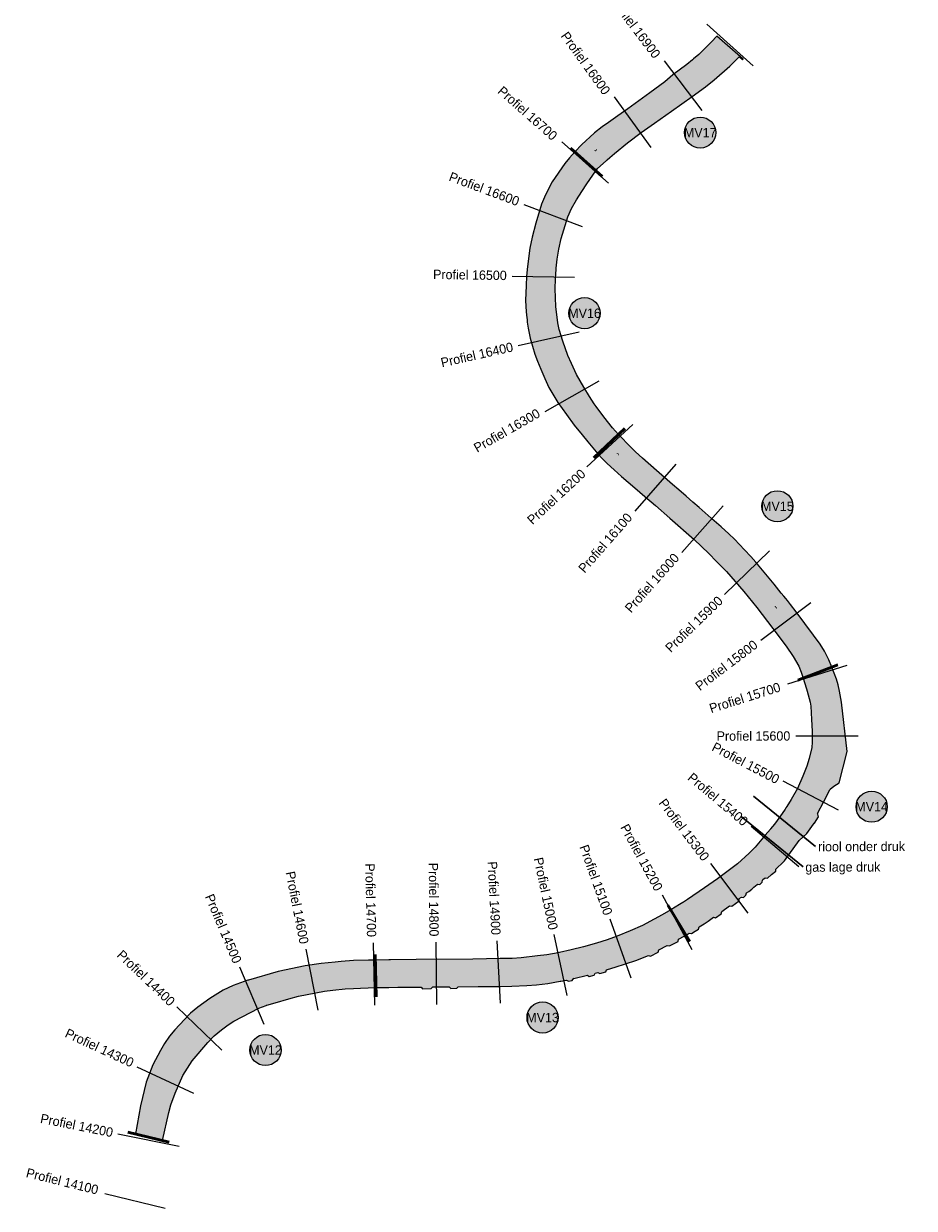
# Model space of a CAD drawing. Header units: millimetres. Extents: x 149283 to 154583, y 463980 to 478289.
# Tile 9 of 10: x 149722 to 151151, y 473463 to 475363. Entities that reach past the tile are written whole.
import ezdxf
from ezdxf.enums import TextEntityAlignment as Align

# ---------------------------------------------------------------- set-up
doc = ezdxf.new("R2010")
doc.units = ezdxf.units.MM
for name, color, linetype in [('Bbk land industrie', 30, 'Continuous'), ('Bbk land niet toepasbaar', 10, 'Continuous'), ('Bbk land vrij toepasbaar', 130, 'Continuous'), ('Bbk verspr. aangrenzend perceel', 80, 'Continuous'), ('Bbk verspr. vrij verspreidbaar', 130, 'Continuous'), ('Bbk water A', 80, 'Continuous'), ('Bbk water B', 30, 'Continuous'), ('Bbk water vrij', 130, 'Continuous'), ('Tijhuis-dwarsprofiel', 7, 'Continuous'), ('Tijhuis-dwarsprofielnummer', 7, 'Continuous'), ('Tijhuis-vaknummer', 10, 'Continuous'), ('Tijhuis-watervak', 150, 'Continuous')]:
    doc.layers.add(name, color=color, linetype=linetype)
doc.layers.add('Tijhuis-klic', color=190, linetype='Continuous', lineweight=30)
doc.layers.add('Tijhuis-watervakgrens', color=152, linetype='Continuous', lineweight=50)
doc.styles.add('ISO', font='GOTHIC.TTF')
doc.styles.get("Standard").update_dxf_attribs({"font": 'GOTHIC.TTF'})

# ---------------------------------------------------------------- blocks, each defined once
blk = doc.blocks.new('vaknummer')
h = blk.add_hatch(color=255)
h.dxf.hatch_style = 1
edge = h.paths.add_edge_path()
edge.add_arc((0, 0), 12.5, 0, 360)
blk.add_circle((0, 0), 12.5)
blk.add_attdef('NR', text='', height=7.5).set_placement((0, 0), align=Align.MIDDLE_CENTER)

msp = doc.modelspace()

# ---------------------------------------------------------------- hatches: boundary and pattern name
at = {"layer": 'Bbk land industrie'}
h = msp.add_hatch(color=256, dxfattribs=at)
h.dxf.hatch_style = 1
h.paths.add_polyline_path([(151043.2, 474195.4), (151034, 474274.6), (151033, 474280.5), (151030.6, 474292.4), (151028.4, 474302.4), (151026, 474311.2), (151018.6, 474330.7), (150972.5, 474313.1), (150977.4, 474297.7), (150977.8, 474296.1), (150978.8, 474292.4), (150983.6, 474274.3), (150984.5, 474268.3), (150986, 474246.7), (150987.1, 474227.9), (150987.1, 474210.3), (150986.2, 474201.6), (150981.9, 474183.9), (150978.5, 474171.8), (150971.9, 474155.6), (150963.4, 474135.8), (150953.4, 474118.5), (150946.2, 474107.2), (150944.6, 474104.8), (150943.5, 474103.1), (150935.3, 474090.8), (150926.4, 474078.6), (150920, 474071.1), (150919.8, 474070.9), (150911.5, 474061), (150895.5, 474042), (150885.7, 474032.4), (150867, 474015.3), (150835, 473991), (150814.4, 473976.4), (150787, 473957.9), (150780.6, 473953.8), (150779.7, 473953.2), (150774.1, 473949.7), (150760.2, 473941.2), (150784.6, 473901), (150789.7, 473904.2), (150793.1, 473903.3), (150799.1, 473907), (150804.7, 473910.4), (150805.5, 473913.9), (150813.7, 473919), (150820, 473923.4), (150828.6, 473929.4), (150831.7, 473928.4), (150841.2, 473935.2), (150841.9, 473938.7), (150854.5, 473947.6), (150857.9, 473947.2), (150869.6, 473955.8), (150870, 473959.3), (150873.3, 473961.8), (150876.8, 473961.4), (150880.7, 473964.8), (150881.4, 473968.4), (150885.3, 473971), (150889.9, 473974.6), (150893.2, 473977.7), (150898.8, 473982.2), (150899.3, 473982.6), (150902.7, 473982.1), (150906.9, 473985.6), (150907.3, 473989.2), (150908, 473989.8), (150911.5, 473992.8), (150915, 473992.3), (150921.9, 473997.9), (150928.7, 474003.5), (150928.8, 474006.8), (150929.3, 474007.4), (150940.5, 474017.6), (150942.3, 474020), (150966, 474052.6), (150978.6, 474063.6), (150989.2, 474078.7), (150990.3, 474080.4), (150990.1, 474080.5), (150990.4, 474080.5), (150996.8, 474090.8), (150996.4, 474092.6), (150995.8, 474095), (150995.6, 474095.7), (151005.4, 474115.2), (151015, 474133.6), (151015.8, 474135.2), (151021.7, 474140), (151030.3, 474144.9)])
at = {"layer": 'Bbk land niet toepasbaar'}
h = msp.add_hatch(color=256, dxfattribs=at)
h.dxf.hatch_style = 1
edge = h.paths.add_edge_path()
edge.add_line((150163.2, 473802.7), (150176.8, 473805.5))
edge.add_line((150176.8, 473805.5), (150204.9, 473810.7))
edge.add_line((150204.9, 473810.7), (150218.2, 473812.6))
edge.add_line((150218.2, 473812.6), (150237.8, 473814.5))
edge.add_line((150237.8, 473814.5), (150251, 473815.2))
edge.add_line((150251, 473815.2), (150262.6, 473815.8))
edge.add_line((150262.6, 473815.8), (150287.2, 473816.6))
edge.add_line((150287.2, 473816.6), (150286.1, 473860.8))
edge.add_line((150286.1, 473860.8), (150275.2, 473860.7))
edge.add_line((150275.2, 473860.7), (150251.3, 473859.9))
edge.add_line((150251.3, 473859.9), (150231.4, 473858.6))
edge.add_line((150231.4, 473858.6), (150221.9, 473857.2))
edge.add_line((150221.9, 473857.2), (150199.6, 473855.1))
edge.add_line((150199.6, 473855.1), (150173.5, 473851.4))
edge.add_line((150173.5, 473851.4), (150130.1, 473842.6))
edge.add_line((150130.1, 473842.6), (150082.6, 473828.8))
edge.add_line((150082.6, 473828.8), (150081.9, 473828.6))
edge.add_line((150081.9, 473828.6), (150058, 473819.8))
edge.add_line((150058, 473819.8), (150042.3, 473812.3))
edge.add_line((150042.3, 473812.3), (150020.7, 473799.3))
edge.add_line((150020.7, 473799.3), (150001.6, 473785.3))
edge.add_line((150001.6, 473785.3), (149990, 473775.5))
edge.add_line((149990, 473775.5), (149980, 473765.5))
edge.add_line((149980, 473765.5), (149964.7, 473749))
edge.add_line((149964.7, 473749), (149956.1, 473738.7))
edge.add_line((149956.1, 473738.7), (149948, 473727.1))
edge.add_line((149948, 473727.1), (149941.5, 473715.7))
edge.add_line((149941.5, 473715.7), (149929.2, 473693))
edge.add_line((149929.2, 473693), (149918.5, 473664.9))
edge.add_line((149918.5, 473664.9), (149909.5, 473627.1))
edge.add_line((149909.5, 473627.1), (149901.4, 473581.8))
edge.add_line((149901.4, 473581.8), (149945.1, 473571.4))
edge.add_line((149945.1, 473571.4), (149954.8, 473616.2))
edge.add_line((149954.8, 473616.2), (149958.1, 473628.7))
edge.add_line((149958.1, 473628.7), (149964.9, 473647.3))
edge.add_line((149964.9, 473647.3), (149977.4, 473675.4))
edge.add_line((149977.4, 473675.4), (149992.6, 473699))
edge.add_line((149992.6, 473699), (150017.4, 473728.7))
edge.add_line((150017.4, 473728.7), (150027.7, 473739.2))
edge.add_line((150027.7, 473739.2), (150039.4, 473749.1))
edge.add_line((150039.4, 473749.1), (150049.9, 473756.7))
edge.add_line((150049.9, 473756.7), (150059.2, 473762.7))
edge.add_line((150059.2, 473762.7), (150099.5, 473783.5))
edge.add_line((150099.5, 473783.5), (150111.3, 473787.9))
edge.add_arc((150111.7, 473788), 0.45, 17.6925, 200.3988, ccw=False)
edge.add_line((150112.2, 473788.2), (150125.4, 473792.4))
edge.add_line((150125.4, 473792.4), (150147.6, 473798.8))
edge.add_line((150147.6, 473798.8), (150163.2, 473802.7))
at = {"layer": 'Bbk land vrij toepasbaar'}
h = msp.add_hatch(color=256, dxfattribs=at)
h.dxf.hatch_style = 1
h.paths.add_polyline_path([(150829.8, 475272.7), (150854.7, 475294.7), (150868.7, 475308.7), (150869.6, 475309.6), (150875, 475305.1), (150876.3, 475305.8), (150834, 475342.9), (150825.6, 475333.7), (150814.6, 475322.8), (150805.1, 475313.6), (150796.5, 475306.2), (150795.2, 475305), (150786.1, 475297.5), (150763.6, 475280.8), (150750.7, 475269.8), (150726.6, 475252), (150720.7, 475247.7), (150691, 475226.4), (150675, 475214.9), (150660, 475204.2), (150649.9, 475197.2), (150638, 475187.8), (150637.3, 475187.2), (150617.5, 475169.1), (150606.3, 475157.1), (150640, 475126.6), (150642.7, 475130.6), (150656.3, 475143), (150658, 475144.4), (150662.2, 475148), (150670.1, 475154.6), (150690.5, 475171.5), (150712.4, 475188.2), (150733.9, 475203.5), (150761.5, 475222.7), (150794.2, 475246), (150815.6, 475261.7)])
h = msp.add_hatch(color=256, dxfattribs=at)
h.dxf.hatch_style = 1
h.paths.add_polyline_path([(150574.7, 474937.7), (150575, 474953.4), (150575.1, 474955.2), (150575.5, 474959.7), (150576.3, 474970.7), (150577.8, 474985.2), (150580.3, 475001.4), (150584.3, 475018.2), (150594.8, 475053.1), (150601, 475066.3), (150609, 475080.3), (150617.4, 475093.8), (150625.4, 475106), (150640, 475126.6), (150606.3, 475157.1), (150597.6, 475147.8), (150590.4, 475138.4), (150570.1, 475108.9), (150559, 475088.5), (150552.8, 475073.5), (150543.9, 475042.6), (150537.6, 475020.5), (150534.2, 475002.8), (150530.1, 474973.5), (150528.9, 474957.9), (150527.9, 474942.8), (150527.2, 474918.7), (150528.3, 474900.6), (150529.3, 474890.9), (150529.6, 474888.1), (150529.7, 474887.2), (150530, 474884.2), (150531.1, 474874.3), (150534.6, 474858.6), (150542, 474832.9), (150546.3, 474821.7), (150551.6, 474808.9), (150558.2, 474793.5), (150564.5, 474779.4), (150570.8, 474768.5), (150579.2, 474755.3), (150592.9, 474735.7), (150605.4, 474718.7), (150618.1, 474703.2), (150627.2, 474691.9), (150643.3, 474672.7), (150676.3, 474704), (150666.7, 474714.7), (150652.6, 474732.1), (150640.4, 474748.6), (150637.4, 474753.1), (150629.6, 474764.8), (150620.5, 474779.6), (150609, 474800.2), (150600.8, 474817.5), (150595, 474830.8), (150586.8, 474853.4), (150581.3, 474872.3), (150579.1, 474883.2), (150577.1, 474896.1), (150575.8, 474908.5), (150575, 474923.7)])
h = msp.add_hatch(color=256, dxfattribs=at)
h.dxf.hatch_style = 1
h.paths.add_polyline_path([(150773.2, 474615.2), (150762.7, 474623.7), (150737.4, 474646.3), (150714.7, 474666), (150703.3, 474676.3), (150694.5, 474684.9), (150677.8, 474702.3), (150676.3, 474704), (150643.3, 474672.7), (150650.1, 474665.3), (150658, 474657.5), (150669.4, 474647.2), (150681.3, 474636.6), (150702.6, 474618.1), (150718.7, 474604.2), (150735.4, 474589.8), (150758.5, 474569.8), (150797.4, 474535.2), (150821.2, 474512.9), (150833.5, 474500.3), (150835.6, 474498.1), (150849.4, 474483.9), (150877.3, 474452.2), (150898, 474426.2), (150923.7, 474392.7), (150945.3, 474364.2), (150956.6, 474347.8), (150965.3, 474332), (150969.2, 474322.5), (150972.5, 474313.1), (151018.6, 474330.7), (151013.6, 474342.5), (151006.5, 474356.4), (150999.6, 474367.4), (150989.1, 474382.2), (150961, 474419.5), (150952.2, 474430.9), (150947.1, 474437.5), (150944.4, 474440.7), (150941.4, 474444.5), (150937.3, 474449.6), (150925.8, 474463.8), (150904.6, 474489.6), (150896.5, 474499.3), (150888.7, 474508), (150878.5, 474519.1), (150862.1, 474536.1), (150853.4, 474544.5), (150841.2, 474555.5), (150826.2, 474568.8), (150824.9, 474569.9), (150805.4, 474586.9), (150795.7, 474595.4), (150784.6, 474605)])
h = msp.add_hatch(color=256, dxfattribs=at)
h.dxf.hatch_style = 1
h.paths.add_polyline_path([(150655.7, 473842), (150657.2, 473845.1), (150672.3, 473850), (150685.7, 473854.2), (150705.8, 473860.8), (150717.4, 473865.3), (150724.4, 473868.2), (150727.7, 473867.2), (150739.8, 473873.7), (150740.8, 473877), (150754.4, 473884.3), (150758, 473883.5), (150771.7, 473890.8), (150772.6, 473894.5), (150772.7, 473894.3), (150781.4, 473899), (150783.1, 473900), (150784.6, 473901), (150760.2, 473941.2), (150746.2, 473933.1), (150733.5, 473926.2), (150714.6, 473916.4), (150695.2, 473907.6), (150673.9, 473899.3), (150658.2, 473893.5), (150640.8, 473887.9), (150619.9, 473881.9), (150600.5, 473877), (150581.5, 473872.9), (150579.6, 473872.6), (150561.2, 473869.3), (150546.5, 473867.4), (150519.9, 473864.5), (150505.6, 473863.5), (150500.1, 473863.4), (150486.6, 473863.1), (150442.6, 473862.3), (150351.9, 473861.5), (150310.7, 473861.1), (150307.7, 473861), (150286.1, 473860.8), (150287.2, 473816.6), (150307.7, 473816.9), (150322.1, 473817.2), (150359.6, 473817.2), (150362.1, 473814.8), (150375.8, 473815.1), (150378.2, 473817.6), (150404.6, 473817.7), (150407.3, 473815.3), (150416.8, 473815.5), (150419.3, 473818), (150451.1, 473818.2), (150487.1, 473818.5), (150505.1, 473818.8), (150529.1, 473820.2), (150544.8, 473821.1), (150562.7, 473823.3), (150582.8, 473827), (150583.9, 473827.2), (150592.7, 473828.7), (150592.8, 473828.7), (150596.2, 473827), (150602, 473828.2), (150604.4, 473831.6), (150604.5, 473831.3), (150626.6, 473836.4), (150629.4, 473834.7), (150637, 473836.8), (150638.9, 473839.9), (150643, 473840.9), (150646.1, 473839.5)])
at = {"layer": 'Bbk verspr. aangrenzend perceel'}
h = msp.add_hatch(color=256, dxfattribs=at)
h.dxf.hatch_style = 1
h.paths.add_polyline_path([(151043.2, 474195.4), (151034, 474274.6), (151033, 474280.5), (151030.6, 474292.4), (151028.4, 474302.4), (151026, 474311.2), (151018.6, 474330.7), (150972.5, 474313.1), (150977.4, 474297.7), (150977.8, 474296.1), (150978.8, 474292.4), (150983.6, 474274.3), (150984.5, 474268.3), (150986, 474246.7), (150987.1, 474227.9), (150987.1, 474210.3), (150986.2, 474201.6), (150981.9, 474183.9), (150978.5, 474171.8), (150971.9, 474155.6), (150963.4, 474135.8), (150953.4, 474118.5), (150946.2, 474107.2), (150944.6, 474104.8), (150943.5, 474103.1), (150935.3, 474090.8), (150926.4, 474078.6), (150920, 474071.1), (150919.8, 474070.9), (150911.5, 474061), (150895.5, 474042), (150885.7, 474032.4), (150867, 474015.3), (150835, 473991), (150814.4, 473976.4), (150787, 473957.9), (150780.6, 473953.8), (150779.7, 473953.2), (150774.1, 473949.7), (150760.2, 473941.2), (150784.6, 473901), (150789.7, 473904.2), (150793.1, 473903.3), (150799.1, 473907), (150804.7, 473910.4), (150805.5, 473913.9), (150813.7, 473919), (150820, 473923.4), (150828.6, 473929.4), (150831.7, 473928.4), (150841.2, 473935.2), (150841.9, 473938.7), (150854.5, 473947.6), (150857.9, 473947.2), (150869.6, 473955.8), (150870, 473959.3), (150873.3, 473961.8), (150876.8, 473961.4), (150880.7, 473964.8), (150881.4, 473968.4), (150885.3, 473971), (150889.9, 473974.6), (150893.2, 473977.7), (150898.8, 473982.2), (150899.3, 473982.6), (150902.7, 473982.1), (150906.9, 473985.6), (150907.3, 473989.2), (150908, 473989.8), (150911.5, 473992.8), (150915, 473992.3), (150921.9, 473997.9), (150928.7, 474003.5), (150928.8, 474006.8), (150929.3, 474007.4), (150940.5, 474017.6), (150942.3, 474020), (150966, 474052.6), (150978.6, 474063.6), (150989.2, 474078.7), (150990.3, 474080.4), (150990.1, 474080.5), (150990.4, 474080.5), (150996.8, 474090.8), (150996.4, 474092.6), (150995.8, 474095), (150995.6, 474095.7), (151005.4, 474115.2), (151015, 474133.6), (151015.8, 474135.2), (151021.7, 474140), (151030.3, 474144.9)])
at = {"layer": 'Bbk verspr. vrij verspreidbaar'}
h = msp.add_hatch(color=256, dxfattribs=at)
h.dxf.hatch_style = 1
h.paths.add_polyline_path([(150829.8, 475272.7), (150854.7, 475294.7), (150868.7, 475308.7), (150869.6, 475309.6), (150875, 475305.1), (150876.3, 475305.8), (150834, 475342.9), (150825.6, 475333.7), (150814.6, 475322.8), (150805.1, 475313.6), (150796.5, 475306.2), (150795.2, 475305), (150786.1, 475297.5), (150763.6, 475280.8), (150750.7, 475269.8), (150726.6, 475252), (150720.7, 475247.7), (150691, 475226.4), (150675, 475214.9), (150660, 475204.2), (150649.9, 475197.2), (150638, 475187.8), (150637.3, 475187.2), (150617.5, 475169.1), (150606.3, 475157.1), (150640, 475126.6), (150642.7, 475130.6), (150656.3, 475143), (150658, 475144.4), (150662.2, 475148), (150670.1, 475154.6), (150690.5, 475171.5), (150712.4, 475188.2), (150733.9, 475203.5), (150761.5, 475222.7), (150794.2, 475246), (150815.6, 475261.7)])
h = msp.add_hatch(color=256, dxfattribs=at)
h.dxf.hatch_style = 1
h.paths.add_polyline_path([(150574.7, 474937.7), (150575, 474953.4), (150575.1, 474955.2), (150575.5, 474959.7), (150576.3, 474970.7), (150577.8, 474985.2), (150580.3, 475001.4), (150584.3, 475018.2), (150594.8, 475053.1), (150601, 475066.3), (150609, 475080.3), (150617.4, 475093.8), (150625.4, 475106), (150640, 475126.6), (150606.3, 475157.1), (150597.6, 475147.8), (150590.4, 475138.4), (150570.1, 475108.9), (150559, 475088.5), (150552.8, 475073.5), (150543.9, 475042.6), (150537.6, 475020.5), (150534.2, 475002.8), (150530.1, 474973.5), (150528.9, 474957.9), (150527.9, 474942.8), (150527.2, 474918.7), (150528.3, 474900.6), (150529.3, 474890.9), (150529.6, 474888.1), (150529.7, 474887.2), (150530, 474884.2), (150531.1, 474874.3), (150534.6, 474858.6), (150542, 474832.9), (150546.3, 474821.7), (150551.6, 474808.9), (150558.2, 474793.5), (150564.5, 474779.4), (150570.8, 474768.5), (150579.2, 474755.3), (150592.9, 474735.7), (150605.4, 474718.7), (150618.1, 474703.2), (150627.2, 474691.9), (150643.3, 474672.7), (150676.3, 474704), (150666.7, 474714.7), (150652.6, 474732.1), (150640.4, 474748.6), (150637.4, 474753.1), (150629.6, 474764.8), (150620.5, 474779.6), (150609, 474800.2), (150600.8, 474817.5), (150595, 474830.8), (150586.8, 474853.4), (150581.3, 474872.3), (150579.1, 474883.2), (150577.1, 474896.1), (150575.8, 474908.5), (150575, 474923.7)])
h = msp.add_hatch(color=256, dxfattribs=at)
h.dxf.hatch_style = 1
h.paths.add_polyline_path([(150773.2, 474615.2), (150762.7, 474623.7), (150737.4, 474646.3), (150714.7, 474666), (150703.3, 474676.3), (150694.5, 474684.9), (150677.8, 474702.3), (150676.3, 474704), (150643.3, 474672.7), (150650.1, 474665.3), (150658, 474657.5), (150669.4, 474647.2), (150681.3, 474636.6), (150702.6, 474618.1), (150718.7, 474604.2), (150735.4, 474589.8), (150758.5, 474569.8), (150797.4, 474535.2), (150821.2, 474512.9), (150833.5, 474500.3), (150835.6, 474498.1), (150849.4, 474483.9), (150877.3, 474452.2), (150898, 474426.2), (150923.7, 474392.7), (150945.3, 474364.2), (150956.6, 474347.8), (150965.3, 474332), (150969.2, 474322.5), (150972.5, 474313.1), (151018.6, 474330.7), (151013.6, 474342.5), (151006.5, 474356.4), (150999.6, 474367.4), (150989.1, 474382.2), (150961, 474419.5), (150952.2, 474430.9), (150947.1, 474437.5), (150944.4, 474440.7), (150941.4, 474444.5), (150937.3, 474449.6), (150925.8, 474463.8), (150904.6, 474489.6), (150896.5, 474499.3), (150888.7, 474508), (150878.5, 474519.1), (150862.1, 474536.1), (150853.4, 474544.5), (150841.2, 474555.5), (150826.2, 474568.8), (150824.9, 474569.9), (150805.4, 474586.9), (150795.7, 474595.4), (150784.6, 474605)])
h = msp.add_hatch(color=256, dxfattribs=at)
h.dxf.hatch_style = 1
h.paths.add_polyline_path([(150655.7, 473842), (150657.2, 473845.1), (150672.3, 473850), (150685.7, 473854.2), (150705.8, 473860.8), (150717.4, 473865.3), (150724.4, 473868.2), (150727.7, 473867.2), (150739.8, 473873.7), (150740.8, 473877), (150754.4, 473884.3), (150758, 473883.5), (150771.7, 473890.8), (150772.6, 473894.5), (150772.7, 473894.3), (150781.4, 473899), (150783.1, 473900), (150784.6, 473901), (150760.2, 473941.2), (150746.2, 473933.1), (150733.5, 473926.2), (150714.6, 473916.4), (150695.2, 473907.6), (150673.9, 473899.3), (150658.2, 473893.5), (150640.8, 473887.9), (150619.9, 473881.9), (150600.5, 473877), (150581.5, 473872.9), (150579.6, 473872.6), (150561.2, 473869.3), (150546.5, 473867.4), (150519.9, 473864.5), (150505.6, 473863.5), (150500.1, 473863.4), (150486.6, 473863.1), (150442.6, 473862.3), (150351.9, 473861.5), (150310.7, 473861.1), (150307.7, 473861), (150286.1, 473860.8), (150287.2, 473816.6), (150307.7, 473816.9), (150322.1, 473817.2), (150359.6, 473817.2), (150362.1, 473814.8), (150375.8, 473815.1), (150378.2, 473817.6), (150404.6, 473817.7), (150407.3, 473815.3), (150416.8, 473815.5), (150419.3, 473818), (150451.1, 473818.2), (150487.1, 473818.5), (150505.1, 473818.8), (150529.1, 473820.2), (150544.8, 473821.1), (150562.7, 473823.3), (150582.8, 473827), (150583.9, 473827.2), (150592.7, 473828.7), (150592.8, 473828.7), (150596.2, 473827), (150602, 473828.2), (150604.4, 473831.6), (150604.5, 473831.3), (150626.6, 473836.4), (150629.4, 473834.7), (150637, 473836.8), (150638.9, 473839.9), (150643, 473840.9), (150646.1, 473839.5)])
h = msp.add_hatch(color=256, dxfattribs=at)
h.dxf.hatch_style = 1
edge = h.paths.add_edge_path()
edge.add_line((150163.2, 473802.7), (150176.8, 473805.5))
edge.add_line((150176.8, 473805.5), (150204.9, 473810.7))
edge.add_line((150204.9, 473810.7), (150218.2, 473812.6))
edge.add_line((150218.2, 473812.6), (150237.8, 473814.5))
edge.add_line((150237.8, 473814.5), (150251, 473815.2))
edge.add_line((150251, 473815.2), (150262.6, 473815.8))
edge.add_line((150262.6, 473815.8), (150287.2, 473816.6))
edge.add_line((150287.2, 473816.6), (150286.1, 473860.8))
edge.add_line((150286.1, 473860.8), (150275.2, 473860.7))
edge.add_line((150275.2, 473860.7), (150251.3, 473859.9))
edge.add_line((150251.3, 473859.9), (150231.4, 473858.6))
edge.add_line((150231.4, 473858.6), (150221.9, 473857.2))
edge.add_line((150221.9, 473857.2), (150199.6, 473855.1))
edge.add_line((150199.6, 473855.1), (150173.5, 473851.4))
edge.add_line((150173.5, 473851.4), (150130.1, 473842.6))
edge.add_line((150130.1, 473842.6), (150082.6, 473828.8))
edge.add_line((150082.6, 473828.8), (150081.9, 473828.6))
edge.add_line((150081.9, 473828.6), (150058, 473819.8))
edge.add_line((150058, 473819.8), (150042.3, 473812.3))
edge.add_line((150042.3, 473812.3), (150020.7, 473799.3))
edge.add_line((150020.7, 473799.3), (150001.6, 473785.3))
edge.add_line((150001.6, 473785.3), (149990, 473775.5))
edge.add_line((149990, 473775.5), (149980, 473765.5))
edge.add_line((149980, 473765.5), (149964.7, 473749))
edge.add_line((149964.7, 473749), (149956.1, 473738.7))
edge.add_line((149956.1, 473738.7), (149948, 473727.1))
edge.add_line((149948, 473727.1), (149941.5, 473715.7))
edge.add_line((149941.5, 473715.7), (149929.2, 473693))
edge.add_line((149929.2, 473693), (149918.5, 473664.9))
edge.add_line((149918.5, 473664.9), (149909.5, 473627.1))
edge.add_line((149909.5, 473627.1), (149901.4, 473581.8))
edge.add_line((149901.4, 473581.8), (149945.1, 473571.4))
edge.add_line((149945.1, 473571.4), (149954.8, 473616.2))
edge.add_line((149954.8, 473616.2), (149958.1, 473628.7))
edge.add_line((149958.1, 473628.7), (149964.9, 473647.3))
edge.add_line((149964.9, 473647.3), (149977.4, 473675.4))
edge.add_line((149977.4, 473675.4), (149992.6, 473699))
edge.add_line((149992.6, 473699), (150017.4, 473728.7))
edge.add_line((150017.4, 473728.7), (150027.7, 473739.2))
edge.add_line((150027.7, 473739.2), (150039.4, 473749.1))
edge.add_line((150039.4, 473749.1), (150049.9, 473756.7))
edge.add_line((150049.9, 473756.7), (150059.2, 473762.7))
edge.add_line((150059.2, 473762.7), (150099.5, 473783.5))
edge.add_line((150099.5, 473783.5), (150111.3, 473787.9))
edge.add_arc((150111.7, 473788), 0.45, 17.6925, 200.3988, ccw=False)
edge.add_line((150112.2, 473788.2), (150125.4, 473792.4))
edge.add_line((150125.4, 473792.4), (150147.6, 473798.8))
edge.add_line((150147.6, 473798.8), (150163.2, 473802.7))
at = {"layer": 'Bbk water A'}
h = msp.add_hatch(color=256, dxfattribs=at)
h.dxf.hatch_style = 1
edge = h.paths.add_edge_path()
edge.add_line((150163.2, 473802.7), (150176.8, 473805.5))
edge.add_line((150176.8, 473805.5), (150204.9, 473810.7))
edge.add_line((150204.9, 473810.7), (150218.2, 473812.6))
edge.add_line((150218.2, 473812.6), (150237.8, 473814.5))
edge.add_line((150237.8, 473814.5), (150251, 473815.2))
edge.add_line((150251, 473815.2), (150262.6, 473815.8))
edge.add_line((150262.6, 473815.8), (150287.2, 473816.6))
edge.add_line((150287.2, 473816.6), (150286.1, 473860.8))
edge.add_line((150286.1, 473860.8), (150275.2, 473860.7))
edge.add_line((150275.2, 473860.7), (150251.3, 473859.9))
edge.add_line((150251.3, 473859.9), (150231.4, 473858.6))
edge.add_line((150231.4, 473858.6), (150221.9, 473857.2))
edge.add_line((150221.9, 473857.2), (150199.6, 473855.1))
edge.add_line((150199.6, 473855.1), (150173.5, 473851.4))
edge.add_line((150173.5, 473851.4), (150130.1, 473842.6))
edge.add_line((150130.1, 473842.6), (150082.6, 473828.8))
edge.add_line((150082.6, 473828.8), (150081.9, 473828.6))
edge.add_line((150081.9, 473828.6), (150058, 473819.8))
edge.add_line((150058, 473819.8), (150042.3, 473812.3))
edge.add_line((150042.3, 473812.3), (150020.7, 473799.3))
edge.add_line((150020.7, 473799.3), (150001.6, 473785.3))
edge.add_line((150001.6, 473785.3), (149990, 473775.5))
edge.add_line((149990, 473775.5), (149980, 473765.5))
edge.add_line((149980, 473765.5), (149964.7, 473749))
edge.add_line((149964.7, 473749), (149956.1, 473738.7))
edge.add_line((149956.1, 473738.7), (149948, 473727.1))
edge.add_line((149948, 473727.1), (149941.5, 473715.7))
edge.add_line((149941.5, 473715.7), (149929.2, 473693))
edge.add_line((149929.2, 473693), (149918.5, 473664.9))
edge.add_line((149918.5, 473664.9), (149909.5, 473627.1))
edge.add_line((149909.5, 473627.1), (149901.4, 473581.8))
edge.add_line((149901.4, 473581.8), (149945.1, 473571.4))
edge.add_line((149945.1, 473571.4), (149954.8, 473616.2))
edge.add_line((149954.8, 473616.2), (149958.1, 473628.7))
edge.add_line((149958.1, 473628.7), (149964.9, 473647.3))
edge.add_line((149964.9, 473647.3), (149977.4, 473675.4))
edge.add_line((149977.4, 473675.4), (149992.6, 473699))
edge.add_line((149992.6, 473699), (150017.4, 473728.7))
edge.add_line((150017.4, 473728.7), (150027.7, 473739.2))
edge.add_line((150027.7, 473739.2), (150039.4, 473749.1))
edge.add_line((150039.4, 473749.1), (150049.9, 473756.7))
edge.add_line((150049.9, 473756.7), (150059.2, 473762.7))
edge.add_line((150059.2, 473762.7), (150099.5, 473783.5))
edge.add_line((150099.5, 473783.5), (150111.3, 473787.9))
edge.add_arc((150111.7, 473788), 0.45, 17.6925, 200.3988, ccw=False)
edge.add_line((150112.2, 473788.2), (150125.4, 473792.4))
edge.add_line((150125.4, 473792.4), (150147.6, 473798.8))
edge.add_line((150147.6, 473798.8), (150163.2, 473802.7))
at = {"layer": 'Bbk water B'}
h = msp.add_hatch(color=256, dxfattribs=at)
h.dxf.hatch_style = 1
h.paths.add_polyline_path([(151043.2, 474195.4), (151034, 474274.6), (151033, 474280.5), (151030.6, 474292.4), (151028.4, 474302.4), (151026, 474311.2), (151018.6, 474330.7), (150972.5, 474313.1), (150977.4, 474297.7), (150977.8, 474296.1), (150978.8, 474292.4), (150983.6, 474274.3), (150984.5, 474268.3), (150986, 474246.7), (150987.1, 474227.9), (150987.1, 474210.3), (150986.2, 474201.6), (150981.9, 474183.9), (150978.5, 474171.8), (150971.9, 474155.6), (150963.4, 474135.8), (150953.4, 474118.5), (150946.2, 474107.2), (150944.6, 474104.8), (150943.5, 474103.1), (150935.3, 474090.8), (150926.4, 474078.6), (150920, 474071.1), (150919.8, 474070.9), (150911.5, 474061), (150895.5, 474042), (150885.7, 474032.4), (150867, 474015.3), (150835, 473991), (150814.4, 473976.4), (150787, 473957.9), (150780.6, 473953.8), (150779.7, 473953.2), (150774.1, 473949.7), (150760.2, 473941.2), (150784.6, 473901), (150789.7, 473904.2), (150793.1, 473903.3), (150799.1, 473907), (150804.7, 473910.4), (150805.5, 473913.9), (150813.7, 473919), (150820, 473923.4), (150828.6, 473929.4), (150831.7, 473928.4), (150841.2, 473935.2), (150841.9, 473938.7), (150854.5, 473947.6), (150857.9, 473947.2), (150869.6, 473955.8), (150870, 473959.3), (150873.3, 473961.8), (150876.8, 473961.4), (150880.7, 473964.8), (150881.4, 473968.4), (150885.3, 473971), (150889.9, 473974.6), (150893.2, 473977.7), (150898.8, 473982.2), (150899.3, 473982.6), (150902.7, 473982.1), (150906.9, 473985.6), (150907.3, 473989.2), (150908, 473989.8), (150911.5, 473992.8), (150915, 473992.3), (150921.9, 473997.9), (150928.7, 474003.5), (150928.8, 474006.8), (150929.3, 474007.4), (150940.5, 474017.6), (150942.3, 474020), (150966, 474052.6), (150978.6, 474063.6), (150989.2, 474078.7), (150990.3, 474080.4), (150990.1, 474080.5), (150990.4, 474080.5), (150996.8, 474090.8), (150996.4, 474092.6), (150995.8, 474095), (150995.6, 474095.7), (151005.4, 474115.2), (151015, 474133.6), (151015.8, 474135.2), (151021.7, 474140), (151030.3, 474144.9)])
at = {"layer": 'Bbk water vrij'}
h = msp.add_hatch(color=256, dxfattribs=at)
h.dxf.hatch_style = 1
h.paths.add_polyline_path([(150829.8, 475272.7), (150854.7, 475294.7), (150868.7, 475308.7), (150869.6, 475309.6), (150875, 475305.1), (150876.3, 475305.8), (150834, 475342.9), (150825.6, 475333.7), (150814.6, 475322.8), (150805.1, 475313.6), (150796.5, 475306.2), (150795.2, 475305), (150786.1, 475297.5), (150763.6, 475280.8), (150750.7, 475269.8), (150726.6, 475252), (150720.7, 475247.7), (150691, 475226.4), (150675, 475214.9), (150660, 475204.2), (150649.9, 475197.2), (150638, 475187.8), (150637.3, 475187.2), (150617.5, 475169.1), (150606.3, 475157.1), (150640, 475126.6), (150642.7, 475130.6), (150656.3, 475143), (150658, 475144.4), (150662.2, 475148), (150670.1, 475154.6), (150690.5, 475171.5), (150712.4, 475188.2), (150733.9, 475203.5), (150761.5, 475222.7), (150794.2, 475246), (150815.6, 475261.7)])
h = msp.add_hatch(color=256, dxfattribs=at)
h.dxf.hatch_style = 1
h.paths.add_polyline_path([(150574.7, 474937.7), (150575, 474953.4), (150575.1, 474955.2), (150575.5, 474959.7), (150576.3, 474970.7), (150577.8, 474985.2), (150580.3, 475001.4), (150584.3, 475018.2), (150594.8, 475053.1), (150601, 475066.3), (150609, 475080.3), (150617.4, 475093.8), (150625.4, 475106), (150640, 475126.6), (150606.3, 475157.1), (150597.6, 475147.8), (150590.4, 475138.4), (150570.1, 475108.9), (150559, 475088.5), (150552.8, 475073.5), (150543.9, 475042.6), (150537.6, 475020.5), (150534.2, 475002.8), (150530.1, 474973.5), (150528.9, 474957.9), (150527.9, 474942.8), (150527.2, 474918.7), (150528.3, 474900.6), (150529.3, 474890.9), (150529.6, 474888.1), (150529.7, 474887.2), (150530, 474884.2), (150531.1, 474874.3), (150534.6, 474858.6), (150542, 474832.9), (150546.3, 474821.7), (150551.6, 474808.9), (150558.2, 474793.5), (150564.5, 474779.4), (150570.8, 474768.5), (150579.2, 474755.3), (150592.9, 474735.7), (150605.4, 474718.7), (150618.1, 474703.2), (150627.2, 474691.9), (150643.3, 474672.7), (150676.3, 474704), (150666.7, 474714.7), (150652.6, 474732.1), (150640.4, 474748.6), (150637.4, 474753.1), (150629.6, 474764.8), (150620.5, 474779.6), (150609, 474800.2), (150600.8, 474817.5), (150595, 474830.8), (150586.8, 474853.4), (150581.3, 474872.3), (150579.1, 474883.2), (150577.1, 474896.1), (150575.8, 474908.5), (150575, 474923.7)])
h = msp.add_hatch(color=256, dxfattribs=at)
h.dxf.hatch_style = 1
h.paths.add_polyline_path([(150773.2, 474615.2), (150762.7, 474623.7), (150737.4, 474646.3), (150714.7, 474666), (150703.3, 474676.3), (150694.5, 474684.9), (150677.8, 474702.3), (150676.3, 474704), (150643.3, 474672.7), (150650.1, 474665.3), (150658, 474657.5), (150669.4, 474647.2), (150681.3, 474636.6), (150702.6, 474618.1), (150718.7, 474604.2), (150735.4, 474589.8), (150758.5, 474569.8), (150797.4, 474535.2), (150821.2, 474512.9), (150833.5, 474500.3), (150835.6, 474498.1), (150849.4, 474483.9), (150877.3, 474452.2), (150898, 474426.2), (150923.7, 474392.7), (150945.3, 474364.2), (150956.6, 474347.8), (150965.3, 474332), (150969.2, 474322.5), (150972.5, 474313.1), (151018.6, 474330.7), (151013.6, 474342.5), (151006.5, 474356.4), (150999.6, 474367.4), (150989.1, 474382.2), (150961, 474419.5), (150952.2, 474430.9), (150947.1, 474437.5), (150944.4, 474440.7), (150941.4, 474444.5), (150937.3, 474449.6), (150925.8, 474463.8), (150904.6, 474489.6), (150896.5, 474499.3), (150888.7, 474508), (150878.5, 474519.1), (150862.1, 474536.1), (150853.4, 474544.5), (150841.2, 474555.5), (150826.2, 474568.8), (150824.9, 474569.9), (150805.4, 474586.9), (150795.7, 474595.4), (150784.6, 474605)])
h = msp.add_hatch(color=256, dxfattribs=at)
h.dxf.hatch_style = 1
h.paths.add_polyline_path([(150655.7, 473842), (150657.2, 473845.1), (150672.3, 473850), (150685.7, 473854.2), (150705.8, 473860.8), (150717.4, 473865.3), (150724.4, 473868.2), (150727.7, 473867.2), (150739.8, 473873.7), (150740.8, 473877), (150754.4, 473884.3), (150758, 473883.5), (150771.7, 473890.8), (150772.6, 473894.5), (150772.7, 473894.3), (150781.4, 473899), (150783.1, 473900), (150784.6, 473901), (150760.2, 473941.2), (150746.2, 473933.1), (150733.5, 473926.2), (150714.6, 473916.4), (150695.2, 473907.6), (150673.9, 473899.3), (150658.2, 473893.5), (150640.8, 473887.9), (150619.9, 473881.9), (150600.5, 473877), (150581.5, 473872.9), (150579.6, 473872.6), (150561.2, 473869.3), (150546.5, 473867.4), (150519.9, 473864.5), (150505.6, 473863.5), (150500.1, 473863.4), (150486.6, 473863.1), (150442.6, 473862.3), (150351.9, 473861.5), (150310.7, 473861.1), (150307.7, 473861), (150286.1, 473860.8), (150287.2, 473816.6), (150307.7, 473816.9), (150322.1, 473817.2), (150359.6, 473817.2), (150362.1, 473814.8), (150375.8, 473815.1), (150378.2, 473817.6), (150404.6, 473817.7), (150407.3, 473815.3), (150416.8, 473815.5), (150419.3, 473818), (150451.1, 473818.2), (150487.1, 473818.5), (150505.1, 473818.8), (150529.1, 473820.2), (150544.8, 473821.1), (150562.7, 473823.3), (150582.8, 473827), (150583.9, 473827.2), (150592.7, 473828.7), (150592.8, 473828.7), (150596.2, 473827), (150602, 473828.2), (150604.4, 473831.6), (150604.5, 473831.3), (150626.6, 473836.4), (150629.4, 473834.7), (150637, 473836.8), (150638.9, 473839.9), (150643, 473840.9), (150646.1, 473839.5)])

# ---------------------------------------------------------------- linework, layer by layer
at = {"layer": 'Tijhuis-dwarsprofiel', "linetype": 'Continuous'}
for p, q in [((150817.8, 475362.2), (150892.3, 475295.4)), ((150749.3, 475303.4), (150809.7, 475223.7)), ((150669.4, 475245.3), (150727.9, 475164.2)), ((150585.1, 475173.3), (150660, 475107.1)), ((150524.2, 475072.7), (150617.9, 475037.7)), ((150505.9, 474957.7), (150605.9, 474956.2)), ((150515.3, 474846.5), (150612.9, 474868.5)), ((150558.5, 474740.5), (150645.4, 474790.2)), ((150625.7, 474651.9), (150699, 474719.9)), ((150703.2, 474580.7), (150768.9, 474656.1)), ((150777.7, 474514.8), (150844.2, 474589.5)), ((150846.4, 474447.4), (150918.2, 474517)), ((150904.8, 474373.9), (150984.6, 474434.3)), ((150947.8, 474303.7), (151043.2, 474333.7)), ((150960.7, 474220.4), (151060.7, 474220.6)), ((150940.1, 474148.2), (151028.6, 474101.7)), ((150889.1, 474075.6), (150965.4, 474010.9)), ((150823.6, 474015.9), (150883.8, 473936.1)), ((150746.1, 473965.5), (150793.7, 473877.6)), ((150662.5, 473926.7), (150696, 473832.5)), ((150572.6, 473902), (150593.4, 473804.1)), ((150174.6, 473878.5), (150193.9, 473780.3)), ((150282.6, 473888.4), (150285, 473788.4)), ((150383.3, 473889.4), (150384.2, 473789.4)), ((150481.2, 473891.6), (150486.2, 473791.8)), ((150068.4, 473850), (150107.3, 473757.8)), ((149967.9, 473785.6), (150040.1, 473716.5)), ((149903.9, 473689.3), (149994.6, 473647.2)), ((149873.3, 473582), (149971.4, 473562.4)), ((149852.1, 473486.6), (149949.2, 473462.6))]:
    msp.add_line(p, q, dxfattribs=at)
at = {"layer": 'Tijhuis-klic'}
for points in [[(150892.8, 474123.7), (150992.3, 474042.7)], [(150873, 474091.1), (150972.4, 474010.1)]]:
    msp.add_lwpolyline(points, dxfattribs=at)
at = {"layer": 'Tijhuis-watervak'}
for points in [[(150829.8, 475272.7), (150854.7, 475294.7), (150868.7, 475308.7), (150869.6, 475309.6), (150875, 475305.1), (150876.3, 475305.8), (150834, 475342.9), (150825.6, 475333.7), (150814.6, 475322.8), (150805.1, 475313.6), (150796.5, 475306.2), (150795.2, 475305), (150786.1, 475297.5), (150763.6, 475280.8), (150750.7, 475269.8), (150726.6, 475252), (150720.7, 475247.7), (150691, 475226.4), (150675, 475214.9), (150660, 475204.2), (150649.9, 475197.2), (150638, 475187.8), (150637.3, 475187.2), (150617.5, 475169.1), (150606.3, 475157.1), (150640, 475126.6), (150642.7, 475130.6), (150656.3, 475143), (150658, 475144.4), (150662.2, 475148), (150670.1, 475154.6), (150690.5, 475171.5), (150712.4, 475188.2), (150733.9, 475203.5), (150761.5, 475222.7), (150794.2, 475246), (150815.6, 475261.7)], [(150574.7, 474937.7), (150575, 474953.4), (150575.1, 474955.2), (150575.5, 474959.7), (150576.3, 474970.7), (150577.8, 474985.2), (150580.3, 475001.4), (150584.3, 475018.2), (150594.8, 475053.1), (150601, 475066.3), (150609, 475080.3), (150617.4, 475093.8), (150625.4, 475106), (150640, 475126.6), (150606.3, 475157.1), (150597.6, 475147.8), (150590.4, 475138.4), (150570.1, 475108.9), (150559, 475088.5), (150552.8, 475073.5), (150543.9, 475042.6), (150537.6, 475020.5), (150534.2, 475002.8), (150530.1, 474973.5), (150528.9, 474957.9), (150527.9, 474942.8), (150527.2, 474918.7), (150528.3, 474900.6), (150529.3, 474890.9), (150529.6, 474888.1), (150529.7, 474887.2), (150530, 474884.2), (150531.1, 474874.3), (150534.6, 474858.6), (150542, 474832.9), (150546.3, 474821.7), (150551.6, 474808.9), (150558.2, 474793.5), (150564.5, 474779.4), (150570.8, 474768.5), (150579.2, 474755.3), (150592.9, 474735.7), (150605.4, 474718.7), (150618.1, 474703.2), (150627.2, 474691.9), (150643.3, 474672.7), (150676.3, 474704), (150666.7, 474714.7), (150652.6, 474732.1), (150640.4, 474748.6), (150637.4, 474753.1), (150629.6, 474764.8), (150620.5, 474779.6), (150609, 474800.2), (150600.8, 474817.5), (150595, 474830.8), (150586.8, 474853.4), (150581.3, 474872.3), (150579.1, 474883.2), (150577.1, 474896.1), (150575.8, 474908.5), (150575, 474923.7)], [(150773.2, 474615.2), (150762.7, 474623.7), (150737.4, 474646.3), (150714.7, 474666), (150703.3, 474676.3), (150694.5, 474684.9), (150677.8, 474702.3), (150676.3, 474704), (150643.3, 474672.7), (150650.1, 474665.3), (150658, 474657.5), (150669.4, 474647.2), (150681.3, 474636.6), (150702.6, 474618.1), (150718.7, 474604.2), (150735.4, 474589.8), (150758.5, 474569.8), (150797.4, 474535.2), (150821.2, 474512.9), (150833.5, 474500.3), (150835.6, 474498.1), (150849.4, 474483.9), (150877.3, 474452.2), (150898, 474426.2), (150923.7, 474392.7), (150945.3, 474364.2), (150956.6, 474347.8), (150965.3, 474332), (150969.2, 474322.5), (150972.5, 474313.1), (151018.6, 474330.7), (151013.6, 474342.5), (151006.5, 474356.4), (150999.6, 474367.4), (150989.1, 474382.2), (150961, 474419.5), (150952.2, 474430.9), (150947.1, 474437.5), (150944.4, 474440.7), (150941.4, 474444.5), (150937.3, 474449.6), (150925.8, 474463.8), (150904.6, 474489.6), (150896.5, 474499.3), (150888.7, 474508), (150878.5, 474519.1), (150862.1, 474536.1), (150853.4, 474544.5), (150841.2, 474555.5), (150826.2, 474568.8), (150824.9, 474569.9), (150805.4, 474586.9), (150795.7, 474595.4), (150784.6, 474605)], [(151043.2, 474195.4), (151034, 474274.6), (151033, 474280.5), (151030.6, 474292.4), (151028.4, 474302.4), (151026, 474311.2), (151018.6, 474330.7), (150972.5, 474313.1), (150977.4, 474297.7), (150977.8, 474296.1), (150978.8, 474292.4), (150983.6, 474274.3), (150984.5, 474268.3), (150986, 474246.7), (150987.1, 474227.9), (150987.1, 474210.3), (150986.2, 474201.6), (150981.9, 474183.9), (150978.5, 474171.8), (150971.9, 474155.6), (150963.4, 474135.8), (150953.4, 474118.5), (150946.2, 474107.2), (150944.6, 474104.8), (150943.5, 474103.1), (150935.3, 474090.8), (150926.4, 474078.6), (150920, 474071.1), (150919.8, 474070.9), (150911.5, 474061), (150895.5, 474042), (150885.7, 474032.4), (150867, 474015.3), (150835, 473991), (150814.4, 473976.4), (150787, 473957.9), (150780.6, 473953.8), (150779.7, 473953.2), (150774.1, 473949.7), (150760.2, 473941.2), (150784.6, 473901), (150789.7, 473904.2), (150793.1, 473903.3), (150799.1, 473907), (150804.7, 473910.4), (150805.5, 473913.9), (150813.7, 473919), (150820, 473923.4), (150828.6, 473929.4), (150831.7, 473928.4), (150841.2, 473935.2), (150841.9, 473938.7), (150854.5, 473947.6), (150857.9, 473947.2), (150869.6, 473955.8), (150870, 473959.3), (150873.3, 473961.8), (150876.8, 473961.4), (150880.7, 473964.8), (150881.4, 473968.4), (150885.3, 473971), (150889.9, 473974.6), (150893.2, 473977.7), (150898.8, 473982.2), (150899.3, 473982.6), (150902.7, 473982.1), (150906.9, 473985.6), (150907.3, 473989.2), (150908, 473989.8), (150911.5, 473992.8), (150915, 473992.3), (150921.9, 473997.9), (150928.7, 474003.5), (150928.8, 474006.8), (150929.3, 474007.4), (150940.5, 474017.6), (150942.3, 474020), (150966, 474052.6), (150978.6, 474063.6), (150989.2, 474078.7), (150990.3, 474080.4), (150990.1, 474080.5), (150990.4, 474080.5), (150996.8, 474090.8), (150996.4, 474092.6), (150995.8, 474095), (150995.6, 474095.7), (151005.4, 474115.2), (151015, 474133.6), (151015.8, 474135.2), (151021.7, 474140), (151030.3, 474144.9)], [(150655.7, 473842), (150657.2, 473845.1), (150672.3, 473850), (150685.7, 473854.2), (150705.8, 473860.8), (150717.4, 473865.3), (150724.4, 473868.2), (150727.7, 473867.2), (150739.8, 473873.7), (150740.8, 473877), (150754.4, 473884.3), (150758, 473883.5), (150771.7, 473890.8), (150772.6, 473894.5), (150772.7, 473894.3), (150781.4, 473899), (150783.1, 473900), (150784.6, 473901), (150760.2, 473941.2), (150746.2, 473933.1), (150733.5, 473926.2), (150714.6, 473916.4), (150695.2, 473907.6), (150673.9, 473899.3), (150658.2, 473893.5), (150640.8, 473887.9), (150619.9, 473881.9), (150600.5, 473877), (150581.5, 473872.9), (150579.6, 473872.6), (150561.2, 473869.3), (150546.5, 473867.4), (150519.9, 473864.5), (150505.6, 473863.5), (150500.1, 473863.4), (150486.6, 473863.1), (150442.6, 473862.3), (150351.9, 473861.5), (150310.7, 473861.1), (150307.7, 473861), (150286.1, 473860.8), (150287.2, 473816.6), (150307.7, 473816.9), (150322.1, 473817.2), (150359.6, 473817.2), (150362.1, 473814.8), (150375.8, 473815.1), (150378.2, 473817.6), (150404.6, 473817.7), (150407.3, 473815.3), (150416.8, 473815.5), (150419.3, 473818), (150451.1, 473818.2), (150487.1, 473818.5), (150505.1, 473818.8), (150529.1, 473820.2), (150544.8, 473821.1), (150562.7, 473823.3), (150582.8, 473827), (150583.9, 473827.2), (150592.7, 473828.7), (150592.8, 473828.7), (150596.2, 473827), (150602, 473828.2), (150604.4, 473831.6), (150604.5, 473831.3), (150626.6, 473836.4), (150629.4, 473834.7), (150637, 473836.8), (150638.9, 473839.9), (150643, 473840.9), (150646.1, 473839.5)]]:
    msp.add_lwpolyline(points, close=True, dxfattribs=at)
for points in [[(150639, 475159.4, -0.333436), (150639.2, 475158.8, -0.333436)], [(150640.6, 475160.7, 0.301004), (150641, 475160.5, 0.301004)], [(150674.4, 474673, 0.301004), (150674.6, 474673.5, 0.301004)], [(150676.4, 474671.8, -0.333436), (150675.8, 474671.6, -0.333436)], [(150927.7, 474427.3, 0.301004), (150928, 474427.8, 0.301004)], [(150928.9, 474425.7, -0.333436), (150929.5, 474425.9, -0.333436)], [(150163.2, 473802.7), (150176.8, 473805.5), (150204.9, 473810.7), (150218.2, 473812.6), (150237.8, 473814.5), (150251, 473815.2), (150262.6, 473815.8), (150287.2, 473816.6), (150286.1, 473860.8), (150275.2, 473860.7), (150251.3, 473859.9), (150231.4, 473858.6), (150221.9, 473857.2), (150199.6, 473855.1), (150173.5, 473851.4), (150130.1, 473842.6), (150082.6, 473828.8), (150081.9, 473828.6), (150058, 473819.8), (150042.3, 473812.3), (150020.7, 473799.3), (150001.6, 473785.3), (149990, 473775.5), (149980, 473765.5), (149964.7, 473749), (149956.1, 473738.7), (149948, 473727.1), (149941.5, 473715.7), (149929.2, 473693), (149918.5, 473664.9), (149909.5, 473627.1), (149901.4, 473581.8), (149945.1, 473571.4), (149954.8, 473616.2), (149958.1, 473628.7), (149964.9, 473647.3), (149977.4, 473675.4), (149992.6, 473699), (150017.4, 473728.7), (150027.7, 473739.2), (150039.4, 473749.1), (150049.9, 473756.7), (150059.2, 473762.7), (150099.5, 473783.5), (150111.3, 473787.9, -1.0239), (150112.2, 473788.2), (150125.4, 473792.4), (150147.6, 473798.8)]]:
    msp.add_lwpolyline(points, format="xyb", close=True, dxfattribs=at)
at = {"layer": 'Tijhuis-watervakgrens'}
for p, q in [((150599.5, 475163.2), (150650.1, 475117.5)), ((150636.8, 474666.5), (150686.3, 474713.4)), ((150964.1, 474309.9), (151027.8, 474334.2)), ((150755.5, 473948.9), (150790.9, 473890.6)), ((150285.9, 473869.9), (150287.5, 473801.8)), ((149889.2, 473584.7), (149955.6, 473568.9))]:
    msp.add_line(p, q, dxfattribs=at)

# ---------------------------------------------------------------- block references
at = {"layer": 'Tijhuis-vaknummer', "xscale": 2, "yscale": 2, "zscale": 2}
for p, values in [((150807.3, 475188.1), {'NR': 'MV17'}), ((150621.8, 474898.4), {'NR': 'MV16'}), ((150931.1, 474588.7), {'NR': 'MV15'}), ((151082.3, 474106.8), {'NR': 'MV14'}), ((150554.5, 473768.6), {'NR': 'MV13'}), ((150110, 473716.5), {'NR': 'MV12'})]:
    msp.add_blockref('vaknummer', p, dxfattribs=at).add_auto_attribs(values)

# ---------------------------------------------------------------- texts
at = {"layer": 'Tijhuis-dwarsprofielnummer', "style": 'ISO'}
for s, rotation, p in [('Profiel 16900 ', 307.2001, (150742.1, 475305.7)), ('Profiel 16800 ', 305.8152, (150661.4, 475247)), ('Profiel 16700 ', 318.5473, (150578.9, 475176.3)), ('Profiel 16600 ', 339.5081, (150521.5, 475075.1)), ('Profiel 16500 ', 359.1092, (150502.6, 474958.9)), ('Profiel 16400 ', 12.7025, (150512.2, 474846)), ('Profiel 16300 ', 29.7675, (150553.3, 474742.4)), ('Profiel 16200 ', 42.8873, (150623.9, 474648)), ('Profiel 16100 ', 48.9079, (150697.5, 474578.8)), ('Profiel 16000 ', 48.3123, (150773, 474514.1)), ('Profiel 15900 ', 44.0793, (150843.8, 474444.5)), ('Profiel 15800 ', 37.1046, (150901, 474372.7)), ('Profiel 15700 ', 17.4901, (150940.6, 474301.1)), ('Profiel 15600 ', 0.0882, (150957.4, 474220.3)), ('Profiel 15500 ', 332.3121, (150937.6, 474146.8)), ('Profiel 15400 ', 319.7173, (150885.1, 474076.8)), ('Profiel 15300 ', 307.0387, (150820.4, 474018.2)), ('Profiel 15200 ', 298.4359, (150744.2, 473968.5)), ('Profiel 15100 ', 289.5901, (150661.9, 473928.4)), ('Profiel 14700 ', 271.3966, (150280.4, 473892.2)), ('Profiel 14800 ', 270.5164, (150380.5, 473893.2)), ('Profiel 14900 ', 272.8671, (150480.1, 473895.5)), ('Profiel 15000 ', 282.0165, (150573.2, 473904.2)), ('Profiel 14600 ', 281.0967, (150173.4, 473881.5)), ('Profiel 14500 ', 292.8707, (150067.6, 473851.6)), ('Profiel 14400 ', 316.2759, (149965.2, 473787.3)), ('Profiel 14300 ', 335.1168, (149902.5, 473692.8)), ('Profiel 14200 ', 348.6803, (149870.7, 473582.9)), ('Profiel 14100 ', 346.1372, (149846.9, 473490.5))]:
    msp.add_text(s, height=15, rotation=rotation, dxfattribs=at).set_placement(p, align=Align.MIDDLE_RIGHT)
at = {"layer": 'Tijhuis-klic', "style": 'ISO'}
for s, p in [('riool onder druk', (150996.4, 474042.7)), ('gas lage druk', (150975.9, 474009.9))]:
    msp.add_text(s, height=15, rotation=0.2334, dxfattribs=at).set_placement(p, align=Align.MIDDLE_LEFT)

doc.saveas('drawing.dxf')
